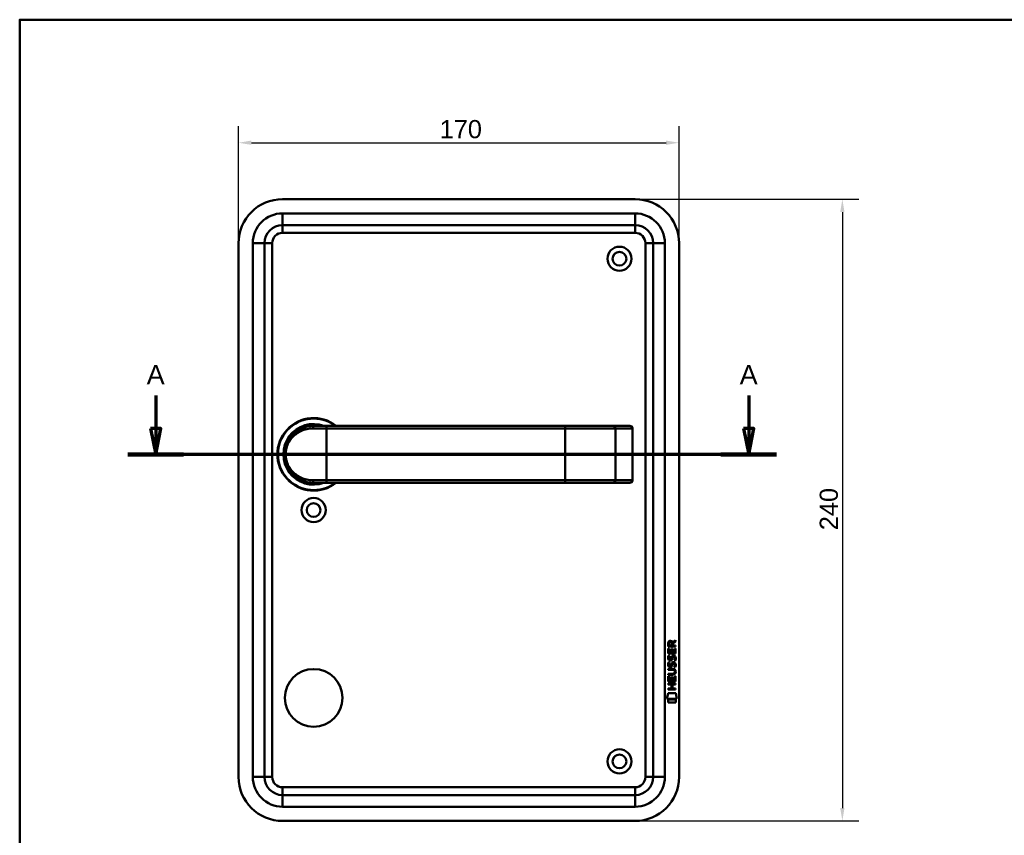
# Model space of a CAD drawing. Header units: millimetres. Extents: x 20 to 833, y 20 to 574.
# Tile 7 of 8: x 20 to 400, y 259 to 574. Entities that reach past the tile are written whole.
import ezdxf

# ---------------------------------------------------------------- set-up
doc = ezdxf.new("R2010")
doc.units = ezdxf.units.MM
doc.header["$LTSCALE"] = 2
for name, color, linetype, lineweight in [('Bemaßungen(DIN)', 7, 'Continuous', 25), ('Schnittansichtslinien(DIN)', 7, 'Continuous', 70), ('Sichtbare Kanten(DIN)', 7, 'Continuous', 50), ('Sichtbare tangentiale Kanten(DIN)', 7, 'Continuous', 50), ('Skizziergeometrie(DIN)', 7, 'Continuous', 50)]:
    doc.layers.add(name, color=color, linetype=linetype, lineweight=lineweight)
doc.styles.add('Aktuell-DINGroßer Text', font='arial.ttf')
doc.styles.add('STANDARD-DIN~0', font='arial.ttf')
doc.dimstyles.new('CAD-LAN', dxfattribs={"dimscale": 2, "dimtxt": 3.5, "dimasz": 2.5, "dimexe": 3.175, "dimexo": 0, "dimgap": 0.8, "dimtad": 1, "dimrnd": 1e-08, "dimtxsty": 'STANDARD-DIN~0', "dimcen": 0.09, "dimdle": 10, "dimclrd": 250, "dimclre": 250, "dimclrt": 250, "dimadec": 0, "dimazin": 2, "dimtfac": 1, "dimtmove": 0, "dimatfit": 3, "dimfxl": 1, "dimtolj": 1, "dimtzin": 0, "dimlwd": 25, "dimlwe": 25, "dimarcsym": 0})

# ---------------------------------------------------------------- blocks, each defined once
blk = doc.blocks.new('Ränder Standardrahmen')
at = {"layer": 'Skizziergeometrie(DIN)', "flags": 128}
blk.add_lwpolyline([(10, 10), (10, 287), (410, 287), (410, 10), (10, 10)], dxfattribs=at)
blk = doc.blocks.new('*D22')
at = {"layer": 'Bemaßungen(DIN)', "color": 250, "linetype": 'Continuous', "lineweight": 25, "true_color": 0x3f3f3f, "transparency": 16777216}
for p, q in [((104.43, 487.74), (104.43, 532.86)), ((274.43, 487.74), (274.43, 532.86)), ((109.43, 526.51), (269.43, 526.51))]:
    blk.add_line(p, q, dxfattribs=at)
at = {"layer": 'Bemaßungen(DIN)', "color": 250, "linetype": 'Continuous', "true_color": 0x3f3f3f, "transparency": 16777216}
for points in [[(109.43, 527.35), (109.43, 525.68), (104.43, 526.51)], [(269.43, 527.35), (269.43, 525.68), (274.43, 526.51)]]:
    blk.add_solid(points, dxfattribs=at)
at = {"layer": 'Defpoints', "color": 0, "linetype": 'Continuous', "transparency": 16777216}
for p in [(274.43, 526.51), (104.43, 487.74), (274.43, 487.74)]:
    blk.add_point(p, dxfattribs=at)
at = {"layer": 'Bemaßungen(DIN)', "color": 250, "linetype": 'Continuous', "lineweight": 25, "true_color": 0x3f3f3f, "transparency": 16777216, "insert": (182.04, 535.26), "char_height": 7, "attachment_point": 1, "style": 'STANDARD-DIN~0'}
blk.add_mtext('\\A1;170', dxfattribs=at)
blk = doc.blocks.new('*D23')
at = {"layer": 'Bemaßungen(DIN)', "color": 250, "linetype": 'Continuous', "lineweight": 25, "true_color": 0x3f3f3f, "transparency": 16777216}
for p, q in [((257.43, 504.74), (343.78, 504.74)), ((337.43, 499.74), (337.43, 269.74)), ((257.43, 264.74), (343.78, 264.74))]:
    blk.add_line(p, q, dxfattribs=at)
at = {"layer": 'Bemaßungen(DIN)', "color": 250, "linetype": 'Continuous', "true_color": 0x3f3f3f, "transparency": 16777216}
for points in [[(336.59, 499.74), (338.26, 499.74), (337.43, 504.74)], [(336.59, 269.74), (338.26, 269.74), (337.43, 264.74)]]:
    blk.add_solid(points, dxfattribs=at)
at = {"layer": 'Defpoints', "color": 0, "linetype": 'Continuous', "transparency": 16777216}
for p in [(257.43, 504.74), (257.43, 264.74), (337.43, 264.74)]:
    blk.add_point(p, dxfattribs=at)
at = {"layer": 'Bemaßungen(DIN)', "color": 250, "linetype": 'Continuous', "lineweight": 25, "true_color": 0x3f3f3f, "transparency": 16777216, "insert": (328.68, 376.96), "char_height": 7, "attachment_point": 1, "rotation": 90, "style": 'STANDARD-DIN~0'}
blk.add_mtext('\\A1;240', dxfattribs=at)
blk = doc.blocks.new('2DTransSchnitt0')
at = {"layer": 'Schnittansichtslinien(DIN)', "linetype": 'Continuous'}
for p, q in [((36.25, 214.47), (36.25, 208.12)), ((150.65, 214.47), (150.65, 208.12)), ((35.25, 208.12), (36.25, 203.12)), ((37.25, 208.12), (35.25, 208.12)), ((36.25, 208.12), (36.25, 203.12)), ((36.25, 203.12), (37.25, 208.12)), ((149.65, 208.12), (150.65, 203.12)), ((151.65, 208.12), (149.65, 208.12)), ((150.65, 208.12), (150.65, 203.12)), ((150.65, 203.12), (151.65, 208.12)), ((156.02, 203.12), (30.88, 203.12))]:
    blk.add_line(p, q, dxfattribs=at)
at = {"layer": 'Schnittansichtslinien(DIN)', "linetype": 'Continuous', "lineweight": 140}
for p, q in [((41.62, 203.12), (30.88, 203.12)), ((156.02, 203.12), (145.28, 203.12))]:
    blk.add_line(p, q, dxfattribs=at)
at = {"layer": 'Schnittansichtslinien(DIN)', "linetype": 'Continuous', "flags": 128}
for points in [[(35.25, 208.12), (36.25, 203.12), (37.25, 208.12), (35.25, 208.12)], [(149.65, 208.12), (150.65, 203.12), (151.65, 208.12), (149.65, 208.12)]]:
    blk.add_lwpolyline(points, dxfattribs=at)
at = {"layer": 'Schnittansichtslinien(DIN)'}
for points in [[(35.25, 208.12), (36.25, 203.12), (37.25, 208.12), (35.25, 208.12)], [(149.65, 208.12), (150.65, 203.12), (151.65, 208.12), (149.65, 208.12)]]:
    blk.add_solid(points, dxfattribs=at)
at = {"layer": 'Schnittansichtslinien(DIN)', "char_height": 3.73, "attachment_point": 7, "style": 'Aktuell-DINGroßer Text'}
for insert in [(34.5, 216.62), (148.9, 216.62)]:
    blk.add_mtext('A', dxfattribs=dict(at, insert=insert))

msp = doc.modelspace()

# ---------------------------------------------------------------- linework, layer by layer
at = {"layer": 'Sichtbare Kanten(DIN)'}
for p, q in [((257.4268, 504.7402), (121.4268, 504.7402)), ((121.4268, 494.7402), (257.4268, 494.7402)), ((104.4268, 487.7402), (104.4268, 281.7402)), ((114.4268, 281.7402), (114.4268, 487.7402)), ((264.4268, 487.7402), (264.4268, 281.7402)), ((274.4268, 281.7402), (274.4268, 487.7402)), ((133.4268, 417.2402), (138.4268, 417.2402)), ((230.4268, 417.2402), (138.4268, 417.2402)), ((248.9043, 417.2402), (230.4268, 417.2402)), ((255.4578, 417.2402), (248.9043, 417.2402)), ((255.4578, 417.2402), (255.4771, 417.2402)), ((256.4771, 396.2402), (256.4771, 416.2402)), ((132.8101, 395.2577), (132.8101, 395.2575)), ((138.4268, 395.2402), (133.4268, 395.2402)), ((138.4268, 395.2402), (230.4268, 395.2402)), ((230.4268, 395.2402), (248.9043, 395.2402)), ((248.9043, 395.2402), (255.4578, 395.2402)), ((248.9873, 395.244), (248.9873, 395.2442)), ((255.4771, 395.2402), (255.4578, 395.2402)), ((271.9059, 333.6996), (273.1012, 334.4898)), ((273.1012, 334.4898), (273.1009, 334.0557)), ((270.2387, 329.3399), (270.2403, 331.3441)), ((270.2403, 331.3441), (270.5886, 331.3439)), ((270.2409, 332.0701), (270.2431, 333.3836)), ((273.0993, 332.0678), (270.2409, 332.0701)), ((270.5886, 331.3439), (270.5873, 329.7166)), ((270.5914, 333.3396), (270.5907, 332.4514)), ((270.5907, 332.4514), (271.6083, 332.4506)), ((271.4819, 329.7159), (271.4831, 331.1628)), ((271.4831, 331.1628), (271.8315, 331.1626)), ((271.6083, 332.4506), (271.609, 333.3388)), ((271.8315, 331.1626), (271.8304, 329.7157)), ((271.9587, 333.3007), (271.958, 332.4503)), ((271.958, 332.4503), (273.0996, 332.4494)), ((273.1009, 334.0557), (271.9587, 333.3007)), ((272.749, 329.7149), (272.7503, 331.3619)), ((272.7503, 331.3619), (273.0988, 331.3617)), ((273.0988, 331.3617), (273.0972, 329.3376)), ((273.0996, 332.4494), (273.0993, 332.0678)), ((273.0972, 329.3376), (270.2387, 329.3399)), ((270.4104, 328.5661), (270.7491, 328.4657)), ((270.5873, 329.7166), (271.4819, 329.7159)), ((270.6068, 327.2344), (270.614, 327.2172)), ((271.2906, 327.1367), (271.3014, 327.1535)), ((271.8304, 329.7157), (272.749, 329.7149)), ((272.3389, 328.263), (272.3272, 328.263)), ((270.2336, 323.1123), (270.2339, 323.4893)), ((271.9033, 323.111), (270.2336, 323.1123)), ((270.2339, 323.4893), (271.8797, 323.488)), ((270.4084, 326.0195), (270.747, 325.9191)), ((270.6048, 324.6879), (270.612, 324.6706)), ((271.2886, 324.5902), (271.2994, 324.607)), ((272.3369, 325.7164), (272.3252, 325.7164)), ((270.2301, 318.6022), (270.2317, 320.6064)), ((270.2317, 320.6064), (270.5801, 320.6061)), ((270.2321, 321.1775), (270.2324, 321.5546)), ((271.8779, 321.1762), (270.2321, 321.1775)), ((270.2324, 321.5546), (271.9021, 321.5533)), ((270.5801, 320.6061), (270.5788, 318.979)), ((271.4734, 318.9783), (271.4746, 320.4252)), ((271.4746, 320.4252), (271.823, 320.4249)), ((271.823, 320.4249), (271.8219, 318.978)), ((272.7404, 318.9773), (272.7417, 320.6244)), ((272.7417, 320.6244), (273.0902, 320.6242)), ((272.7833, 322.3259), (272.7833, 322.3356)), ((273.0902, 320.6242), (273.0886, 318.5999)), ((270.2263, 315.4971), (270.2266, 315.8741)), ((273.0849, 315.4948), (270.2263, 315.4971)), ((270.2266, 315.8741), (271.4696, 315.8731)), ((270.2278, 317.4317), (270.2281, 317.8088)), ((271.4709, 317.4307), (270.2278, 317.4317)), ((270.2281, 317.8088), (273.0867, 317.8065)), ((273.0886, 318.5999), (270.2301, 318.6022)), ((270.5788, 318.979), (271.4734, 318.9783)), ((271.4696, 315.8731), (271.4709, 317.4307)), ((271.8219, 318.978), (272.7404, 318.9773)), ((271.8272, 317.4304), (271.826, 315.8728)), ((271.826, 315.8728), (273.0852, 315.8718)), ((273.0864, 317.4294), (271.8272, 317.4304)), ((273.0852, 315.8718), (273.0849, 315.4948)), ((273.0867, 317.8065), (273.0864, 317.4294)), ((269.6952, 311.9199), (270.1542, 314.0527)), ((273.6103, 311.9168), (269.6952, 311.9199)), ((270.1537, 310.4921), (270.1546, 311.6341)), ((270.1542, 314.0527), (273.1604, 314.0503)), ((270.1546, 311.6341), (273.1516, 311.6317)), ((273.1516, 311.6317), (273.1506, 310.4897)), ((273.1604, 314.0503), (273.6103, 311.9168)), ((273.1506, 310.4897), (270.1537, 310.4921)), ((257.4268, 274.7402), (121.4268, 274.7402)), ((121.4268, 264.7402), (257.4268, 264.7402))]:
    msp.add_line(p, q, dxfattribs=at)
for centre, radius in [((251.4268, 481.7402), 4.65), ((251.4268, 481.7402), 2.65), ((133.4268, 384.7402), 4.65), ((133.4268, 384.7402), 2.65), ((133.4268, 312.2402), 11.15), ((251.4268, 287.7402), 4.65), ((251.4268, 287.7402), 2.65)]:
    msp.add_circle(centre, radius, dxfattribs=at)
for centre, radius, start, end in [((121.4268, 487.7402), 17, 90, 180), ((257.4268, 487.7402), 17, 0, 90), ((121.4268, 487.7402), 7, 90, 180), ((257.4268, 487.7402), 7, 0, 90), ((133.4268, 406.2402), 14, 51.786789, 308.213211), ((133.4268, 406.2402), 13.8, 52.854196, 307.145804), ((133.4268, 406.2402), 11.7, 70.080283, 289.919717), ((133.4268, 406.2402), 11.6, 71.491372, 288.508628), ((133.4268, 406.2402), 11.5, 73.042574, 286.957426), ((133.4268, 406.2402), 11.3, 76.768028, 283.231972), ((255.4771, 416.2402), 1, 0, 90), ((121.0566, 393.5923), 8.725, 15.919866, 15.921524), ((131.1952, 396.1823), 0.8501, 152.126338, 152.127118), ((131.1951, 396.1823), 0.85, 293.680572, 293.697713), ((131.1951, 396.1823), 0.85, 7.816118, 7.820258), ((255.4771, 396.2402), 1, 270, 0), ((121.4268, 281.7402), 17, 180, 270), ((121.4268, 281.7402), 7, 180, 270), ((257.4268, 281.7402), 17, 270, 0), ((257.4268, 281.7402), 7, 270, 0)]:
    msp.add_arc(centre, radius, start, end, dxfattribs=at)
for centre, major_axis, ratio, start_param, end_param in [((271.77, 332.5668), (-0.9765, 1.2741), 0.51804149, 5.90436126, 6.87710571), ((270.3772, 332.4861), (1.2419, 1.6396), 0.59949376, 5.87816498, 6.70897252), ((271.8728, 330.3451), (-1.1034, -3.2961), 0.23129477, 5.95405459, 6.01501397), ((271.3521, 328.0283), (-0.5741, -1.0041), 0.54384094, 5.89502306, 6.35531677), ((271.2322, 327.1612), (-0.0982, -0.1394), 0.36417157, 1.34290001, 1.65097815), ((271.6793, 326.5761), (-0.8393, -1.6425), 0.45910241, 2.83459506, 3.35598286), ((271.9566, 328.0453), (-1.192, -3.5398), 0.22151613, 5.96789791, 6.02703889), ((271.3578, 325.4905), (-0.5826, -1.0124), 0.54160498, 5.89850192, 6.35633323), ((271.2302, 324.6146), (-0.0982, -0.1394), 0.36417158, 1.34290001, 1.65097814), ((268.0585, 318.8142), (4.8136, 4.3126), 0.37426609, 5.95992819, 6.67839211), ((271.6785, 324.0318), (-0.838, -1.6403), 0.45945215, 2.83441855, 3.35611135), ((268.0625, 325.8583), (4.8083, -4.3226), 0.37420137, 5.88811297, 6.60645232), ((249.3502, 342.1628), (23.2662, -20.361), 0.13713392, 6.12750203, 6.40243503)]:
    msp.add_ellipse(centre, major_axis=major_axis, ratio=ratio, start_param=start_param, end_param=end_param, dxfattribs=at)
for points, knots in [([(133.4268, 417.2402), (132.5611, 417.2402), (130.8465, 417.0327), (127.7632, 415.9068), (124.6928, 413.4429), (122.7762, 409.8408), (122.3106, 406.2497), (122.5946, 404.0127), (123.101, 402.3807), (123.7645, 400.8737), (125.2913, 398.5545), (127.7627, 396.5736), (130.849, 395.4473), (132.5611, 395.2402), (133.4268, 395.2402)], [-3.42613344, -3.42613344, -3.42613344, -3.42613344, -3.18140962, -2.9366858, -2.44723817, -1.95779053, -1.71306672, -1.4683429, -1.34598099, -1.22361908, -0.97889527, -0.48944763, -0.24472382, 0, 0, 0, 0]), ([(272.7833, 322.3356), (272.7833, 322.3823), (272.7809, 322.4292), (272.7647, 322.5646), (272.7423, 322.6522), (272.6678, 322.8028), (272.6215, 322.8642), (272.5014, 322.97), (272.4306, 323.01), (272.2136, 323.0935), (272.054, 323.1109), (271.9033, 323.111)], [-0.133946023, -0.133946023, -0.133946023, -0.133946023, -0.119961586, -0.119961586, -0.09310912, -0.09310912, -0.069646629, -0.069646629, -0.045196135, -0.045196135, 0, 0, 0, 0])]:
    msp.add_open_spline(points, degree=3, knots=knots, dxfattribs=at)
for points in [[(270.2431, 333.3836), (270.2572, 333.8252), (270.4892, 334.2873), (271.1022, 334.2868)], [(271.609, 333.3388), (271.6093, 333.6119), (271.5223, 333.9373), (271.1069, 333.9376)], [(270.2868, 327.0876), (270.1963, 327.3283), (270.1674, 327.5616), (270.2093, 327.8899)], [(270.2093, 327.8899), (270.2271, 328.029), (270.2685, 328.236), (270.3394, 328.4091)], [(270.8462, 326.6269), (270.6227, 326.6599), (270.3931, 326.8052), (270.2868, 327.0876)], [(270.3394, 328.4091), (270.3589, 328.4586), (270.4104, 328.566), (270.4104, 328.5661)], [(270.5941, 328.0012), (270.5301, 327.7487), (270.5238, 327.5244), (270.5822, 327.3084)], [(270.7491, 328.4657), (270.749, 328.4656), (270.6291, 328.1391), (270.5941, 328.0012)], [(270.8188, 327.0044), (270.9657, 326.9445), (271.1542, 326.9803), (271.2594, 327.0948)], [(271.6287, 326.9787), (271.5134, 326.7688), (271.3183, 326.6101), (271.0008, 326.6142)], [(271.3014, 327.1535), (271.3702, 327.2632), (271.4271, 327.4267), (271.4821, 327.6718)], [(271.4821, 327.6718), (271.5661, 328.0397), (271.6684, 328.251), (271.8094, 328.4185)], [(271.8214, 327.5214), (271.767, 327.2816), (271.7046, 327.1166), (271.6287, 326.9787)], [(271.8094, 328.4185), (271.9024, 328.5288), (272.0327, 328.601), (272.2124, 328.6251)], [(271.8701, 327.7201), (271.8624, 327.69), (271.8222, 327.5238), (271.8214, 327.5214)], [(272.0561, 328.1451), (271.9854, 328.0565), (271.9248, 327.9183), (271.8701, 327.7201)], [(272.3272, 328.263), (272.2055, 328.2631), (272.1303, 328.2303), (272.0561, 328.1451)], [(272.2124, 328.6251), (272.4997, 328.6634), (272.7825, 328.5632), (272.9761, 328.2467)], [(272.531, 326.6802), (272.5311, 326.6803), (272.6858, 326.9343), (272.7448, 327.2189)], [(272.7448, 327.2189), (272.8137, 327.5521), (272.8134, 327.8281), (272.7072, 328.0254)], [(273.1244, 327.3118), (273.0945, 326.9808), (272.9365, 326.6511), (272.8997, 326.5935)], [(272.9761, 328.2467), (273.0862, 328.0661), (273.1399, 327.8471), (273.1397, 327.5774)], [(273.1397, 327.5774), (273.1397, 327.4925), (273.1329, 327.4068), (273.1244, 327.3118)], [(270.2848, 324.541), (270.1942, 324.7817), (270.1653, 325.0151), (270.2073, 325.3433)], [(270.2073, 325.3433), (270.2251, 325.4825), (270.2665, 325.6894), (270.3374, 325.8626)], [(270.8441, 324.0804), (270.6207, 324.1133), (270.391, 324.2586), (270.2848, 324.541)], [(270.3374, 325.8626), (270.3568, 325.912), (270.4083, 326.0195), (270.4084, 326.0195)], [(270.5921, 325.4547), (270.528, 325.2021), (270.5218, 324.9779), (270.5802, 324.7619)], [(270.747, 325.9191), (270.747, 325.9191), (270.6271, 325.5925), (270.5921, 325.4547)], [(270.8168, 324.4578), (270.9637, 324.3979), (271.1521, 324.4337), (271.2574, 324.5483)], [(270.9988, 324.0676), (270.8981, 324.069), (270.8771, 324.0755), (270.8441, 324.0804)], [(271.0008, 326.6142), (270.9002, 326.6155), (270.8792, 326.6221), (270.8462, 326.6269)], [(271.6267, 324.4322), (271.5113, 324.2223), (271.3163, 324.0636), (270.9988, 324.0676)], [(271.2994, 324.607), (271.3681, 324.7166), (271.4251, 324.8801), (271.48, 325.1253)], [(271.48, 325.1253), (271.5641, 325.4931), (271.6664, 325.7045), (271.8074, 325.8719)], [(271.8194, 324.9749), (271.7649, 324.735), (271.7025, 324.57), (271.6267, 324.4322)], [(271.8074, 325.8719), (271.9004, 325.9822), (272.0307, 326.0545), (272.2103, 326.0785)], [(271.8681, 325.1736), (271.8604, 325.1434), (271.8202, 324.9773), (271.8194, 324.9749)], [(272.0541, 325.5985), (271.9834, 325.5099), (271.9227, 325.3717), (271.8681, 325.1736)], [(272.3252, 325.7164), (272.2035, 325.7165), (272.1283, 325.6838), (272.0541, 325.5985)], [(272.2103, 326.0785), (272.4977, 326.1169), (272.7805, 326.0167), (272.9741, 325.7002)], [(272.529, 324.1337), (272.529, 324.1338), (272.6838, 324.3877), (272.7427, 324.6724)], [(272.8976, 324.0469), (272.8772, 324.0516), (272.5291, 324.1337), (272.529, 324.1337)], [(272.8997, 326.5935), (272.8793, 326.5982), (272.5311, 326.6802), (272.531, 326.6802)], [(272.7427, 324.6724), (272.8117, 325.0055), (272.8114, 325.2816), (272.7052, 325.4788)], [(273.1224, 324.7653), (273.0925, 324.4343), (272.9344, 324.1046), (272.8976, 324.0469)], [(272.9741, 325.7002), (273.0841, 325.5196), (273.1379, 325.3006), (273.1377, 325.0309)], [(273.1377, 325.0309), (273.1376, 324.9459), (273.1309, 324.8602), (273.1224, 324.7653)]]:
    msp.add_open_spline(points, degree=3, dxfattribs=at)
at = {"layer": 'Sichtbare tangentiale Kanten(DIN)'}
for p, q in [((257.4268, 499.2402), (121.4268, 499.2402)), ((121.4268, 499.2402), (121.4268, 494.7402)), ((257.4268, 499.2402), (257.4268, 494.7402)), ((121.4268, 491.7402), (121.4268, 494.7402)), ((257.4268, 491.7402), (257.4268, 494.7402)), ((121.4268, 491.7402), (257.4268, 491.7402)), ((109.9268, 487.7402), (109.9268, 281.7402)), ((109.9268, 487.7402), (114.4268, 487.7402)), ((117.4268, 487.7402), (114.4268, 487.7402)), ((117.4268, 281.7402), (117.4268, 487.7402)), ((261.4268, 487.7402), (261.4268, 281.7402)), ((261.4268, 487.7402), (264.4268, 487.7402)), ((268.9268, 487.7402), (264.4268, 487.7402)), ((268.9268, 281.7402), (268.9268, 487.7402)), ((138.4268, 416.2402), (133.1637, 416.2402)), ((138.4268, 417.2402), (138.4268, 416.2402)), ((138.4268, 416.2402), (230.4268, 416.2402)), ((138.4268, 396.2402), (138.4268, 416.2402)), ((230.4268, 417.2402), (230.4268, 416.2402)), ((230.4268, 416.2402), (249.8656, 416.2402)), ((230.4268, 396.2402), (230.4268, 416.2402)), ((249.8656, 416.2402), (256.419, 416.2402)), ((249.8656, 416.2402), (249.8656, 396.2402)), ((256.4771, 416.2402), (256.419, 416.2402)), ((256.419, 416.2402), (256.419, 396.2402)), ((122.9911, 402.7624), (122.9914, 402.7628)), ((133.1637, 396.2402), (138.4268, 396.2402)), ((138.4268, 395.2402), (138.4268, 396.2402)), ((230.4268, 396.2402), (138.4268, 396.2402)), ((249.8656, 396.2402), (230.4268, 396.2402)), ((230.4268, 395.2402), (230.4268, 396.2402)), ((256.419, 396.2402), (249.8656, 396.2402)), ((256.419, 396.2402), (256.4771, 396.2402)), ((114.4268, 281.7402), (109.9268, 281.7402)), ((114.4268, 281.7402), (117.4268, 281.7402)), ((264.4268, 281.7402), (261.4268, 281.7402)), ((264.4268, 281.7402), (268.9268, 281.7402)), ((257.4268, 277.7402), (121.4268, 277.7402)), ((121.4268, 274.7402), (121.4268, 277.7402)), ((257.4268, 274.7402), (257.4268, 277.7402)), ((121.4268, 274.7402), (121.4268, 270.2402)), ((257.4268, 274.7402), (257.4268, 270.2402)), ((121.4268, 270.2402), (257.4268, 270.2402))]:
    msp.add_line(p, q, dxfattribs=at)
for centre, radius, start, end in [((121.4268, 487.7402), 11.5, 90, 180), ((257.4268, 487.7402), 11.5, 0, 90), ((121.4268, 487.7402), 4, 90, 180), ((257.4268, 487.7402), 4, 0, 90), ((121.4268, 281.7402), 11.5, 180, 270), ((121.4268, 281.7402), 4, 180, 270), ((257.4268, 281.7402), 11.5, 270, 0), ((257.4268, 281.7402), 4, 270, 0)]:
    msp.add_arc(centre, radius, start, end, dxfattribs=at)
for centre, major_axis, ratio, start_param, end_param in [((133.4268, 416.2402), (0, 1), 0.26315789, 0, 1.57079633), ((248.9043, 416.2402), (0, 1), 0.9612617, 4.71238898, 6.28318531), ((255.4578, 416.2402), (0, 1), 0.9612617, 4.71238898, 6.28318531), ((133.4268, 396.2402), (0, -1), 0.26315789, 4.71238898, 6.28318531), ((248.9043, 396.2402), (0, -1), 0.9612617, 0, 1.57079633), ((255.4578, 396.2402), (0, -1), 0.9612617, 0, 1.57079633)]:
    msp.add_ellipse(centre, major_axis=major_axis, ratio=ratio, start_param=start_param, end_param=end_param, dxfattribs=at)
msp.add_open_spline([(133.1637, 396.2402), (132.3352, 396.2402), (131.5158, 396.3344), (130.7371, 396.5094), (129.9584, 396.6845), (129.2202, 396.9404), (128.5308, 397.2611), (127.1519, 397.9026), (125.9699, 398.803), (125.0194, 399.9063), (124.5442, 400.4579), (124.1263, 401.0603), (123.7755, 401.7178), (123.6001, 402.0465), (123.4414, 402.389), (123.3015, 402.7458), (123.1615, 403.1025), (123.0403, 403.4734), (122.9415, 403.8562), (122.7438, 404.6219), (122.6345, 405.4354), (122.6358, 406.2502), (122.6372, 407.065), (122.7493, 407.8812), (122.9453, 408.6436), (123.3372, 410.1684), (124.0721, 411.4782), (125.0279, 412.5812), (125.9838, 413.6841), (127.156, 414.5801), (128.5314, 415.2199), (129.219, 415.5398), (129.9571, 415.7957), (130.736, 415.9708), (131.5149, 416.1459), (132.3352, 416.2402), (133.1637, 416.2402)], degree=3, knots=[0, 0, 0, 0, 0.24472382, 0.24472382, 0.24472382, 0.48944763, 0.48944763, 0.48944763, 0.97889527, 0.97889527, 0.97889527, 1.22361908, 1.22361908, 1.22361908, 1.34598099, 1.34598099, 1.34598099, 1.4683429, 1.4683429, 1.4683429, 1.71306672, 1.71306672, 1.71306672, 1.95779053, 1.95779053, 1.95779053, 2.44723817, 2.44723817, 2.44723817, 2.9366858, 2.9366858, 2.9366858, 3.18140962, 3.18140962, 3.18140962, 3.42613344, 3.42613344, 3.42613344, 3.42613344], dxfattribs=at)

# ---------------------------------------------------------------- block references
at = {"xscale": 2, "yscale": 2, "zscale": 2}
msp.add_blockref('Ränder Standardrahmen', (0, 0), dxfattribs=at)
at = {"layer": 'Schnittansichtslinien(DIN)', "xscale": 2, "yscale": 2, "zscale": 2}
msp.add_blockref('2DTransSchnitt0', (0, 0), dxfattribs=at)

# ---------------------------------------------------------------- dimensions: what is measured, and where the dimension line sits
at = {"layer": 'Bemaßungen(DIN)', "color": 250, "linetype": 'Continuous', "lineweight": 25, "true_color": 0x3f3f3f}
for base, p1, p2, angle, picture, middle in [((274.4268, 526.5137), (104.4268, 487.7402), (274.4268, 487.7402), 180, '*D22', (189.4268, 526.5137)), ((337.4268, 264.7402), (257.4268, 504.7402), (257.4268, 264.7402), 90, '*D23', (337.4268, 384.7402))]:
    dim = msp.add_linear_dim(base=base, p1=p1, p2=p2, angle=angle, dimstyle='CAD-LAN', override={"dimgap": 0.8, "dimdec": 2, "dimtol": 0, "dimlim": 0, "dimtp": 0, "dimtm": 0, "dimtdec": 2, "dimtofl": 0, "dimatfit": 1}, dxfattribs=at)
    dim.commit()
    dim.dimension.update_dxf_attribs({"geometry": picture, "text_midpoint": middle, "dimtype": 160})

doc.saveas('drawing.dxf')
